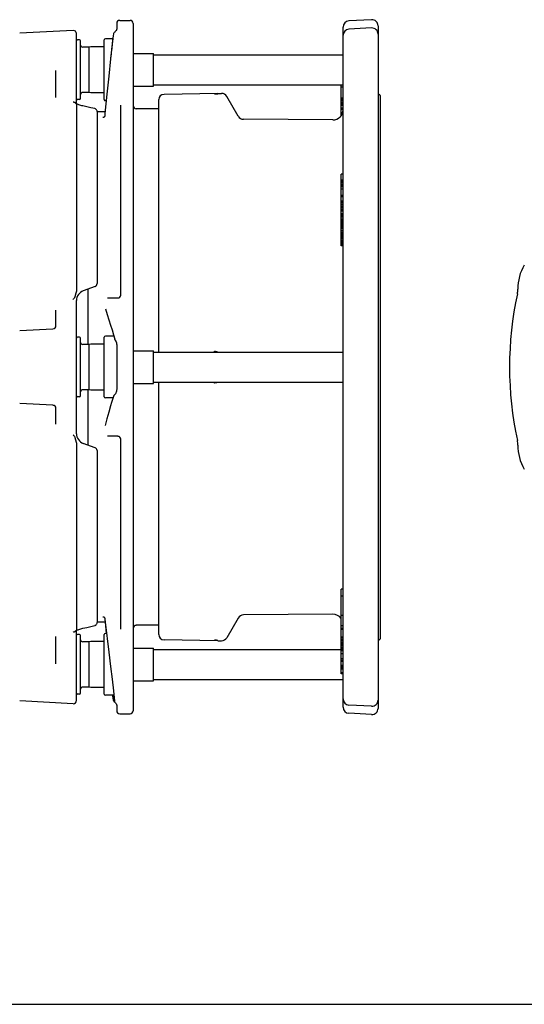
# Model space of a CAD drawing. Header units: inches. Extents: x 0 to 22, y 0 to 17.
# Tile 5 of 8: x 9.4 to 14.3, y 0 to 9.4. Entities that reach past the tile are written whole.
import ezdxf

# ---------------------------------------------------------------- set-up
doc = ezdxf.new("R2010")
doc.units = ezdxf.units.IN
doc.header["$LTSCALE"] = 1.21
doc.header["$MEASUREMENT"] = 0
doc.layers.get('0').update_dxf_attribs({"linetype": 'CONTINUOUS'})

msp = doc.modelspace()

# ---------------------------------------------------------------- linework, layer by layer
at = {"color": 7, "linetype": 'CONTINUOUS'}
for p, q in [((10.3593, 9.3271), (10.3587, 9.3248)), ((10.3595, 9.3834), (10.3595, 9.3286)), ((10.3891, 9.413), (10.4875, 9.413)), ((10.517, 9.3834), (10.517, 2.8086)), ((12.5239, 2.8428), (12.5239, 9.3492)), ((12.7964, 9.4195), (12.5798, 9.4082)), ((12.7964, 9.3403), (12.5798, 9.3289)), ((12.8585, 9.3606), (12.8585, 2.8315)), ((9.9446, 9.3164), (9.4328, 9.2896)), ((9.9757, 8.616), (9.9757, 9.2869)), ((10.3225, 9.2358), (10.2513, 9.2358)), ((10.3236, 9.2454), (10.3207, 9.2206)), ((10.3278, 9.2807), (10.3278, 9.2806)), ((10.3565, 9.3198), (10.3532, 9.3145)), ((10.3587, 9.3248), (10.3565, 9.3198)), ((10.0052, 9.2259), (9.9855, 9.2259)), ((10.015, 8.6649), (10.015, 9.2161)), ((10.0938, 9.157), (10.0347, 9.157)), ((10.1125, 9.1608), (10.0938, 9.157)), ((10.0938, 9.157), (10.0938, 8.724)), ((10.1144, 9.161), (10.1125, 9.1608)), ((10.2414, 9.161), (10.1144, 9.161)), ((10.2414, 8.6551), (10.2414, 9.2259)), ((10.3207, 9.2206), (10.3105, 9.131)), ((10.3105, 9.131), (10.3008, 9.0444)), ((10.517, 9.0962), (10.7128, 9.0962)), ((10.7128, 8.7848), (10.7128, 9.0962)), ((10.7128, 9.0842), (12.5239, 9.0842)), ((9.7788, 8.6749), (9.7788, 8.9343)), ((10.517, 8.7848), (10.7128, 8.7848)), ((10.7128, 8.7968), (12.5239, 8.7968)), ((12.5042, 8.5006), (12.5042, 8.7968)), ((12.5239, 8.7922), (12.5042, 8.7922)), ((12.5239, 8.7733), (12.5042, 8.7733)), ((10.0938, 8.724), (10.0347, 8.724)), ((10.1125, 8.7202), (10.0938, 8.724)), ((10.1144, 8.72), (10.1125, 8.7202)), ((10.2414, 8.72), (10.1144, 8.72)), ((11.3278, 8.7143), (10.8119, 8.7053)), ((11.3278, 8.7143), (11.3278, 8.7105)), ((11.3278, 8.7143), (11.3619, 8.7143)), ((11.5218, 8.4964), (11.4131, 8.6848)), ((12.5239, 8.6684), (12.5042, 8.6684)), ((12.8689, 8.7043), (12.8678, 8.7044)), ((12.8782, 8.6945), (12.8782, 3.4976)), ((9.9597, 8.6268), (9.9562, 8.6277)), ((9.9724, 8.6185), (9.9724, 8.6185)), ((9.9757, 8.6121), (9.9757, 6.8197)), ((9.9799, 8.6134), (9.9761, 8.6157)), ((9.985, 8.6108), (9.9799, 8.6134)), ((9.9913, 8.6079), (9.9849, 8.6108)), ((10.0052, 8.6551), (9.9855, 8.6551)), ((9.9988, 8.605), (9.9913, 8.608)), ((10.0076, 8.602), (9.9988, 8.605)), ((10.0173, 8.599), (10.0075, 8.602)), ((10.0281, 8.5962), (10.0173, 8.599)), ((10.0736, 8.5862), (10.0366, 8.5942)), ((10.1131, 8.5775), (10.0736, 8.5862)), ((10.1495, 8.5694), (10.1131, 8.5775)), ((10.2594, 8.6452), (10.2513, 8.6452)), ((10.3989, 6.7853), (10.3989, 8.6034)), ((10.762, 6.2397), (10.762, 8.6546)), ((12.5239, 8.6613), (12.5042, 8.6613)), ((12.5239, 8.6593), (12.5042, 8.6593)), ((12.5239, 8.6469), (12.5042, 8.6469)), ((12.5239, 8.632), (12.5042, 8.632)), ((12.5239, 8.622), (12.5042, 8.622)), ((12.5239, 8.6131), (12.5042, 8.6131)), ((12.5239, 8.6028), (12.5042, 8.6028)), ((12.5239, 8.5988), (12.5042, 8.5988)), ((12.5239, 8.5741), (12.5042, 8.5741)), ((10.1725, 8.5406), (10.1725, 6.8947)), ((10.2488, 8.537), (10.1725, 8.537)), ((10.2278, 8.4838), (10.2277, 8.4838)), ((10.2447, 8.4969), (10.2441, 8.4943)), ((10.2448, 8.4977), (10.2447, 8.4969)), ((10.2464, 8.5124), (10.2448, 8.4977)), ((10.762, 8.5665), (10.5465, 8.5665)), ((12.5239, 8.5657), (12.5042, 8.5657)), ((12.5239, 8.5609), (12.5042, 8.5609)), ((12.5181, 8.5267), (12.5042, 8.5267)), ((12.515, 8.5184), (12.5042, 8.5184)), ((12.512, 8.5128), (12.5042, 8.5128)), ((12.4247, 8.4608), (11.5726, 8.4669)), ((12.5042, 7.4483), (12.5042, 7.9413)), ((12.5239, 7.9413), (12.5042, 7.9413)), ((12.5239, 7.8842), (12.5042, 7.8842)), ((12.5239, 7.8707), (12.5042, 7.8707)), ((12.5239, 7.8579), (12.5042, 7.8579)), ((12.5239, 7.8418), (12.5042, 7.8418)), ((12.5239, 7.8305), (12.5042, 7.8305)), ((12.5239, 7.8217), (12.5042, 7.8217)), ((12.5239, 7.7996), (12.5042, 7.7996)), ((12.5239, 7.7385), (12.5042, 7.7385)), ((12.5239, 7.7238), (12.5042, 7.7238)), ((12.5239, 7.6838), (12.5042, 7.6838)), ((12.5239, 7.6794), (12.5042, 7.6794)), ((12.5239, 7.6722), (12.5042, 7.6722)), ((12.5239, 7.6561), (12.5042, 7.6561)), ((12.5239, 7.646), (12.5042, 7.646)), ((12.5239, 7.6296), (12.5042, 7.6296)), ((12.5239, 7.6167), (12.5042, 7.6167)), ((12.5239, 7.6009), (12.5042, 7.6009)), ((12.5239, 7.5927), (12.5042, 7.5927)), ((12.5239, 7.5899), (12.5042, 7.5899)), ((12.5239, 7.5867), (12.5042, 7.5867)), ((12.5239, 7.5636), (12.5042, 7.5636)), ((12.5239, 7.5598), (12.5042, 7.5598)), ((12.5239, 7.551), (12.5042, 7.551)), ((12.5239, 7.5369), (12.5042, 7.5369)), ((12.5239, 7.5202), (12.5042, 7.5202)), ((12.5239, 7.5034), (12.5042, 7.5034)), ((12.5239, 7.4918), (12.5042, 7.4918)), ((12.5239, 7.4814), (12.5042, 7.4814)), ((12.5239, 7.4749), (12.5042, 7.4749)), ((12.5239, 7.4657), (12.5042, 7.4657)), ((12.5239, 7.4539), (12.5042, 7.4539)), ((12.5239, 7.4498), (12.5042, 7.4498)), ((12.5239, 7.4485), (12.5042, 7.4485)), ((12.5239, 7.4483), (12.5042, 7.4483)), ((12.5239, 7.4464), (12.5042, 7.4464)), ((12.5042, 7.257), (12.5042, 7.4464)), ((12.5239, 7.446), (12.5042, 7.446)), ((12.5239, 7.4417), (12.5042, 7.4417)), ((12.5239, 7.4323), (12.5042, 7.4323)), ((12.5239, 7.4178), (12.5042, 7.4178)), ((12.5239, 7.4009), (12.5042, 7.4009)), ((12.5239, 7.3842), (12.5042, 7.3842)), ((12.5239, 7.3727), (12.5042, 7.3727)), ((12.5239, 7.3626), (12.5042, 7.3626)), ((12.5239, 7.3564), (12.5042, 7.3564)), ((12.5239, 7.3478), (12.5042, 7.3478)), ((12.5239, 7.3369), (12.5042, 7.3369)), ((12.5239, 7.3335), (12.5042, 7.3335)), ((12.5239, 7.3325), (12.5042, 7.3325)), ((12.5239, 7.3232), (12.5042, 7.3232)), ((12.5239, 7.3074), (12.5042, 7.3074)), ((12.5239, 7.2954), (12.5042, 7.2954)), ((12.5239, 7.2894), (12.5042, 7.2894)), ((12.5239, 7.2853), (12.5042, 7.2853)), ((12.5239, 7.2744), (12.5042, 7.2744)), ((12.5239, 7.2637), (12.5042, 7.2637)), ((12.5239, 7.2579), (12.5042, 7.2579)), ((12.5239, 7.257), (12.5042, 7.257)), ((10.1531, 6.8669), (10.0404, 6.8259)), ((10.0839, 6.8418), (10.0839, 6.3126)), ((9.9757, 5.4586), (9.9757, 6.7334)), ((10.2731, 6.7578), (10.3713, 6.7578)), ((9.7788, 6.4912), (9.7788, 6.641)), ((9.4328, 6.4451), (9.7508, 6.4617)), ((10.0052, 6.3815), (9.9855, 6.3815)), ((10.015, 5.8204), (10.015, 6.3716)), ((10.0938, 6.3126), (10.0347, 6.3126)), ((10.1125, 6.3163), (10.0938, 6.3126)), ((10.0938, 6.3126), (10.0938, 5.8795)), ((10.1144, 6.3165), (10.1125, 6.3163)), ((10.2414, 6.3165), (10.1144, 6.3165)), ((10.2414, 5.8106), (10.2414, 6.3815)), ((10.3335, 6.3913), (10.2513, 6.3913)), ((10.3298, 6.4053), (10.3404, 6.3644)), ((10.3404, 6.3644), (10.3404, 6.3644)), ((10.3455, 6.3536), (10.3456, 6.3536)), ((10.3595, 6.3094), (10.3595, 5.8803)), ((10.517, 6.2518), (10.7128, 6.2518)), ((10.7128, 5.9403), (10.7128, 6.2517)), ((10.7128, 6.2397), (12.5239, 6.2397)), ((10.517, 5.9403), (10.7128, 5.9403)), ((10.7128, 5.9523), (12.5239, 5.9523)), ((10.762, 3.5381), (10.762, 5.9523)), ((10.0938, 5.8795), (10.0347, 5.8795)), ((10.0839, 5.8795), (10.0839, 5.3503)), ((10.1125, 5.8757), (10.0938, 5.8795)), ((10.1144, 5.8756), (10.1125, 5.8757)), ((10.2414, 5.8756), (10.1144, 5.8756)), ((9.7508, 5.7303), (9.4328, 5.747)), ((10.0052, 5.8106), (9.9855, 5.8106)), ((10.3243, 5.8007), (10.2513, 5.8007)), ((10.3387, 5.8313), (10.3388, 5.8313)), ((9.7788, 5.551), (9.7788, 5.7008)), ((10.2496, 5.5381), (10.2496, 5.5381)), ((9.9757, 5.3724), (9.9757, 3.5799)), ((10.3713, 5.4343), (10.2732, 5.4343)), ((10.3713, 5.4343), (10.3763, 5.4338)), ((10.3989, 3.5887), (10.3989, 5.4067)), ((10.1531, 5.3251), (10.0404, 5.3661)), ((10.1725, 5.2974), (10.1725, 3.6515)), ((12.5239, 3.9731), (12.5042, 3.9731)), ((12.5042, 3.1623), (12.5042, 3.9731)), ((12.5239, 3.9056), (12.5042, 3.9056)), ((10.2279, 3.7083), (10.2279, 3.7083)), ((10.2441, 3.6983), (10.2447, 3.6959)), ((10.2447, 3.6959), (10.2449, 3.695)), ((11.5218, 3.6957), (11.4131, 3.5073)), ((12.4247, 3.7313), (11.5726, 3.7252)), ((12.5239, 3.7195), (12.5042, 3.7195)), ((9.9799, 3.5786), (9.985, 3.5813)), ((9.9849, 3.5812), (9.9913, 3.5841)), ((9.9913, 3.5841), (9.9988, 3.5871)), ((9.9988, 3.5871), (10.0076, 3.5901)), ((10.0075, 3.5901), (10.0173, 3.5931)), ((10.0173, 3.593), (10.0281, 3.5959)), ((10.0281, 3.5959), (10.0366, 3.5978)), ((10.1131, 3.6146), (10.1495, 3.6227)), ((10.2501, 3.6551), (10.1725, 3.6551)), ((10.2487, 3.6669), (10.2501, 3.6551)), ((10.2489, 3.6549), (10.2594, 3.5468)), ((10.2501, 3.6551), (10.2842, 3.37)), ((10.762, 3.6256), (10.5465, 3.6256)), ((12.5239, 3.6216), (12.5042, 3.6216)), ((12.5239, 3.5965), (12.5042, 3.5965)), ((12.5239, 3.5851), (12.5042, 3.5851)), ((9.7788, 3.2577), (9.7788, 3.5172)), ((9.9562, 3.5643), (9.9597, 3.5652)), ((9.9724, 3.5735), (9.9725, 3.5736)), ((9.9724, 3.5735), (9.9724, 3.5735)), ((9.9757, 2.9052), (9.9757, 3.576)), ((9.9761, 3.5764), (9.9799, 3.5786)), ((10.0052, 3.537), (9.9855, 3.537)), ((10.015, 2.9759), (10.015, 3.5271)), ((10.2414, 2.9661), (10.2414, 3.537)), ((10.2631, 3.5468), (10.2513, 3.5468)), ((11.3278, 3.4778), (10.8119, 3.4868)), ((12.5239, 3.5127), (12.5042, 3.5127)), ((12.5239, 3.5021), (12.5042, 3.5021)), ((12.5239, 3.4868), (12.5042, 3.4868)), ((12.8585, 3.5635), (12.8587, 3.5645)), ((12.8689, 3.4877), (12.8678, 3.4877)), ((10.0938, 3.4681), (10.0347, 3.4681)), ((10.1125, 3.4718), (10.0938, 3.4681)), ((10.0938, 3.4681), (10.0938, 3.035)), ((10.1144, 3.472), (10.1125, 3.4718)), ((10.2414, 3.472), (10.1144, 3.472)), ((10.517, 3.4073), (10.7128, 3.4073)), ((10.7128, 3.0958), (10.7128, 3.4072)), ((10.7128, 3.3952), (12.5042, 3.3952)), ((11.3278, 3.4778), (11.3278, 3.4815)), ((11.3278, 3.4778), (11.3619, 3.4778)), ((12.5239, 3.476), (12.5042, 3.476)), ((12.5239, 3.4629), (12.5042, 3.4629)), ((12.5239, 3.4568), (12.5042, 3.4568)), ((12.5239, 3.4498), (12.5042, 3.4498)), ((12.5239, 3.4482), (12.5042, 3.4482)), ((12.5239, 3.4431), (12.5042, 3.4431)), ((12.5239, 3.4323), (12.5042, 3.4323)), ((12.5239, 3.4171), (12.5042, 3.4171)), ((12.5239, 3.4066), (12.5042, 3.4066)), ((12.5239, 3.3941), (12.5042, 3.3941)), ((10.2842, 3.37), (10.3009, 3.2303)), ((12.5239, 3.3883), (12.5042, 3.3883)), ((12.5239, 3.3819), (12.5042, 3.3819)), ((12.5239, 3.3808), (12.5042, 3.3808)), ((12.5239, 3.3526), (12.5042, 3.3526)), ((12.5239, 3.3062), (12.5042, 3.3062)), ((10.3009, 3.2303), (10.3152, 3.1102)), ((12.5239, 3.2898), (12.5042, 3.2898)), ((12.5239, 3.2785), (12.5042, 3.2785)), ((12.5239, 3.2407), (12.5042, 3.2407)), ((12.5239, 3.2294), (12.5042, 3.2294)), ((12.5239, 3.217), (12.5042, 3.217)), ((12.5239, 3.2067), (12.5042, 3.2067)), ((12.5239, 3.1726), (12.5042, 3.1726)), ((12.5239, 3.1623), (12.5042, 3.1623)), ((10.0938, 3.035), (10.0347, 3.035)), ((10.1125, 3.0313), (10.0938, 3.035)), ((10.1144, 3.0311), (10.1125, 3.0313)), ((10.2414, 3.0311), (10.1144, 3.0311)), ((10.517, 3.0958), (10.7128, 3.0958)), ((10.7128, 3.1078), (12.5239, 3.1078)), ((10.0052, 2.9661), (9.9855, 2.9661)), ((10.3333, 2.9563), (10.2513, 2.9563)), ((10.3225, 2.9563), (10.3278, 2.9114)), ((9.9446, 2.8757), (9.4328, 2.9025)), ((10.3408, 2.8963), (10.3398, 2.9013)), ((10.3405, 2.8905), (10.3446, 2.8873)), ((10.3446, 2.8873), (10.3477, 2.8842)), ((10.3478, 2.8842), (10.3477, 2.8843)), ((10.3595, 2.8634), (10.3595, 2.8086)), ((12.7964, 2.8518), (12.5798, 2.8631)), ((10.3891, 2.7791), (10.4875, 2.7791)), ((12.7964, 2.7725), (12.5798, 2.7839)), ((0, 0), (22, 0))]:
    msp.add_line(p, q, dxfattribs=at)
for points in [[(10.3595, 9.3287), (10.3595, 9.328), (10.3589, 9.3255), (10.3572, 9.3212), (10.354, 9.3157), (10.3497, 9.31), (10.3446, 9.3047), (10.3405, 9.3016)], [(10.3405, 9.3016), (10.3395, 9.3009), (10.3352, 9.2969), (10.3316, 9.2921), (10.3291, 9.2866), (10.3278, 9.2807)], [(10.3008, 9.0444), (10.2831, 8.8793), (10.2655, 8.708)], [(10.2655, 8.708), (10.2474, 8.5221), (10.2464, 8.5124)], [(9.9615, 8.6263), (9.965, 8.6246), (9.9692, 8.6216)], [(9.9734, 8.6176), (9.9725, 8.6184), (9.9692, 8.6216)], [(9.9761, 8.6157), (9.9737, 8.6174), (9.9734, 8.6176)], [(10.0366, 8.5942), (10.0281, 8.5962), (10.0173, 8.599)], [(12.8585, 8.6277), (12.8587, 8.6274), (12.8585, 8.6286)], [(10.1725, 8.5406), (10.172, 8.5462), (10.1704, 8.5515), (10.1679, 8.5564), (10.1645, 8.5608), (10.1604, 8.5644), (10.1558, 8.5672), (10.1506, 8.5691), (10.1495, 8.5694)], [(10.2441, 8.4943), (10.2434, 8.4922), (10.2425, 8.4905), (10.2415, 8.4892), (10.2405, 8.4881), (10.2393, 8.4871), (10.238, 8.4862), (10.2365, 8.4855), (10.2348, 8.4848), (10.2329, 8.4843), (10.2307, 8.4839), (10.2283, 8.4838), (10.2277, 8.4838)], [(10.2514, 6.6522), (10.2683, 6.6007), (10.3021, 6.4978)], [(10.3021, 6.4978), (10.3167, 6.4513), (10.3298, 6.4053)], [(10.3455, 6.3536), (10.3438, 6.3563), (10.3422, 6.3593), (10.341, 6.3624), (10.3404, 6.3644)], [(10.3456, 6.3536), (10.3496, 6.3474), (10.3538, 6.3387), (10.357, 6.3291), (10.359, 6.3186), (10.3595, 6.3094)], [(10.3595, 5.8826), (10.3591, 5.8745), (10.3575, 5.8649), (10.3549, 5.8561), (10.3516, 5.8483), (10.3476, 5.8414), (10.343, 5.8353), (10.3387, 5.8313)], [(10.3286, 5.8161), (10.3206, 5.7873), (10.3114, 5.7558), (10.3019, 5.7239)], [(10.3387, 5.8313), (10.3382, 5.8309), (10.3353, 5.8281), (10.3329, 5.8251), (10.331, 5.822), (10.3295, 5.8187), (10.3286, 5.8161)], [(10.3019, 5.7239), (10.2841, 5.6636), (10.2665, 5.6009), (10.2496, 5.5381)], [(10.2279, 3.7083), (10.2283, 3.7083), (10.2307, 3.7081), (10.2329, 3.7078), (10.2348, 3.7073), (10.2365, 3.7067), (10.238, 3.7059), (10.2393, 3.7051), (10.2405, 3.7042), (10.2415, 3.7031), (10.2425, 3.7018), (10.2433, 3.7003), (10.2441, 3.6983)], [(10.2449, 3.695), (10.2465, 3.6835), (10.2476, 3.6752), (10.2487, 3.6669)], [(10.0366, 3.5978), (10.0736, 3.6059), (10.1131, 3.6146)], [(10.1495, 3.6227), (10.1502, 3.6229), (10.1554, 3.6247), (10.1602, 3.6275), (10.1645, 3.6312), (10.1679, 3.6357), (10.1705, 3.6407), (10.172, 3.646), (10.1725, 3.6515)], [(10.153, 3.6238), (10.1506, 3.6229), (10.1503, 3.6229)], [(9.9724, 3.5735), (9.9701, 3.5712), (9.9655, 3.5678), (9.9615, 3.5658)], [(9.9725, 3.5736), (9.9737, 3.5746), (9.9761, 3.5764)], [(10.3152, 3.1102), (10.3284, 2.9985), (10.3398, 2.9013)], [(10.3405, 2.8905), (10.3395, 2.8912), (10.3352, 2.8951), (10.3316, 2.8999), (10.3291, 2.9055), (10.3278, 2.9114)], [(10.3477, 2.8843), (10.3463, 2.8859), (10.343, 2.8908), (10.3408, 2.8963)], [(10.3478, 2.8842), (10.3525, 2.8786), (10.3565, 2.8723), (10.3587, 2.8673), (10.3594, 2.8643), (10.3595, 2.8634)], [(10.3555, 2.8739), (10.3572, 2.8709), (10.3581, 2.8687)]]:
    msp.add_lwpolyline(points, dxfattribs=at)
for centre, radius, start, end in [((12.7994, 9.3606), 0.0591, 0, 93), ((10.3891, 9.3834), 0.0295, 90, 180), ((10.4875, 9.3834), 0.0295, 0, 90), ((12.5829, 9.3492), 0.0591, 93, 180), ((12.5829, 9.27), 0.0591, 93, 180), ((12.7994, 9.2813), 0.0591, 0, 93), ((9.9461, 9.2869), 0.0295, 0, 93), ((10.2513, 9.2259), 0.00984, 90, 180), ((9.9855, 9.2161), 0.00984, 90, 180), ((10.0052, 9.2161), 0.00984, 0, 90), ((10.0347, 9.1767), 0.0197, 180, 270), ((10.0347, 8.7043), 0.0197, 90, 180), ((10.8128, 8.6546), 0.0507, 91, 180), ((11.3619, 8.6552), 0.0591, 30, 90), ((12.8683, 8.7142), 0.00984, 180, 267), ((12.8683, 8.6945), 0.00984, 0, 87), ((9.9855, 8.6649), 0.00984, 202.49906, 270), ((10.0052, 8.6649), 0.00984, 270, 360), ((10.2513, 8.6551), 0.00984, 180, 270), ((10.5465, 8.596), 0.0295, 180, 270), ((11.573, 8.5259), 0.0591, 210, 269.59075), ((12.4254, 8.5592), 0.0984, 269.59075, 360), ((14.6335, 6.8475), 0.4397, 149.27116, 180.72884), ((10.143, 6.8947), 0.0295, 290, 360), ((10.0741, 6.7334), 0.0984, 109.99813, 180.0031), ((10.3713, 6.7853), 0.0276, 270, 359.99918), ((17.4381, 6.096), 3.3236, 167.8212, 192.1788), ((13.9938, 6.8394), 0.2, 347.8212, 0.72884), ((9.7493, 6.4912), 0.0295, 273, 360), ((9.9855, 6.3716), 0.00984, 90, 180), ((10.0052, 6.3716), 0.00984, 0, 90), ((10.0347, 6.3322), 0.0197, 180, 270), ((10.2513, 6.3815), 0.00984, 90, 180), ((10.0347, 5.8598), 0.0197, 90, 180), ((9.9855, 5.8204), 0.00984, 180, 270), ((10.0052, 5.8204), 0.00984, 270, 360), ((10.2513, 5.8106), 0.00984, 180, 270), ((9.7493, 5.7008), 0.0295, 0, 87), ((10.0741, 5.4586), 0.0984, 179.9969, 250.00174), ((10.3713, 5.4067), 0.0276, 0.00082, 90), ((13.9938, 5.3527), 0.2, 359.27116, 12.1788), ((10.143, 5.2974), 0.0295, 0, 70), ((14.6335, 5.3445), 0.4397, 179.27116, 210.72884), ((11.573, 3.6661), 0.0591, 90.40925, 150), ((12.4254, 3.6329), 0.0984, 36.67419, 90.40925), ((10.5465, 3.596), 0.0295, 90, 180), ((9.9855, 3.5271), 0.00984, 90, 157.50094), ((10.0052, 3.5271), 0.00984, 0, 90), ((10.0347, 3.4878), 0.0197, 180, 270), ((10.2513, 3.537), 0.00984, 90, 180), ((10.8128, 3.5375), 0.0507, 180, 269), ((11.3619, 3.5368), 0.0591, 270.27563, 330), ((12.8683, 3.4779), 0.00984, 93, 180), ((12.8683, 3.4976), 0.00984, 273, 360), ((10.0347, 3.0153), 0.0197, 90, 180), ((9.9855, 2.9759), 0.00984, 180, 270), ((10.0052, 2.9759), 0.00984, 270, 360), ((10.2513, 2.9661), 0.00984, 180, 270), ((12.5829, 2.9221), 0.0591, 180, 267), ((9.9461, 2.9052), 0.0295, 267, 360), ((12.5829, 2.8428), 0.0591, 180, 267), ((12.7994, 2.9107), 0.0591, 267, 360), ((12.7994, 2.8315), 0.0591, 267, 360), ((10.3891, 2.8086), 0.0295, 180, 270), ((10.4875, 2.8086), 0.0295, 270, 360)]:
    msp.add_arc(centre, radius, start, end, dxfattribs=at)
for points, start_tangent, end_tangent in [([(10.3226, 9.2364), (10.3207, 9.2206)], (-0.001836, -0.015747), (-0.001826, -0.015748)), ([(10.3236, 9.2454), (10.3214, 9.2263), (10.3208, 9.2206)], (-0.002875, -0.024793), (-0.002826, -0.024799)), ([(10.3237, 9.2461), (10.3236, 9.2454)], (-0.00008, -0.000689), (-0.00008, -0.000689)), ([(10.3278, 9.2806), (10.3247, 9.2546), (10.3237, 9.2461)], (-0.004146, -0.034471), (-0.004002, -0.034488)), ([(10.3147, 9.1683), (10.3105, 9.131)], (-0.004248, -0.03724), (-0.004202, -0.037245)), ([(10.3208, 9.2206), (10.318, 9.196), (10.3144, 9.1641), (10.3108, 9.131)], (-0.010207, -0.089582), (-0.009875, -0.08962)), ([(10.3195, 9.2096), (10.3188, 9.2041), (10.3147, 9.1683)], (-0.004771, -0.041286), (-0.004711, -0.041293)), ([(10.3201, 9.2148), (10.3195, 9.2096)], (-0.000606, -0.005234), (-0.000605, -0.005234)), ([(10.3207, 9.2206), (10.3201, 9.2148)], (-0.000674, -0.005811), (-0.000673, -0.005812)), ([(10.3019, 9.0543), (10.3009, 9.0445)], (-0.00108, -0.009783), (-0.001077, -0.009783)), ([(10.3101, 9.1271), (10.3097, 9.1242), (10.3019, 9.0543)], (-0.008204, -0.072809), (-0.008038, -0.072828)), ([(10.3105, 9.131), (10.3101, 9.1271)], (-0.000448, -0.00397), (-0.000447, -0.00397)), ([(11.2931, 8.7092), (11.2955, 8.7094), (11.2987, 8.7095), (11.3021, 8.7096)], (0.009058, 0.000865), (0.009097, 0.00023)), ([(11.3022, 8.7096), (11.3039, 8.7097), (11.3057, 8.7097), (11.3075, 8.7098), (11.3092, 8.7098), (11.311, 8.7099), (11.3128, 8.7099), (11.3145, 8.71), (11.3163, 8.71), (11.318, 8.7101), (11.3198, 8.7101), (11.3215, 8.7102), (11.3233, 8.7103), (11.325, 8.7103), (11.3266, 8.7104), (11.3278, 8.7105)], (0.025646, 0.000654), (0.025509, 0.002725)), ([(9.9562, 8.6277), (9.9513, 8.6291), (9.9446, 8.6313)], (-0.011749, 0.003065), (-0.011358, 0.004288)), ([(9.9613, 8.6264), (9.9597, 8.6268)], (-0.001509, 0.000569), (-0.001568, 0.000378)), ([(9.9615, 8.6263), (9.9613, 8.6264)], (-0.000216, 0.000088), (-0.000218, 0.000082)), ([(9.9631, 8.6252), (9.9624, 8.6258), (9.9615, 8.6263)], (-0.00113, 0.001586), (-0.001803, 0.000735)), ([(9.9706, 8.6176), (9.9696, 8.6185), (9.9686, 8.6194), (9.9675, 8.6204), (9.9664, 8.6214), (9.9652, 8.6226), (9.9641, 8.6238), (9.9631, 8.6252)], (-0.008135, 0.006896), (-0.006186, 0.008687)), ([(9.9744, 8.6142), (9.9738, 8.6148), (9.9731, 8.6155), (9.9723, 8.6161), (9.9715, 8.6169), (9.9706, 8.6176)], (-0.003558, 0.003687), (-0.003908, 0.003313)), ([(9.9757, 8.6121), (9.9756, 8.6126), (9.9753, 8.6132), (9.9749, 8.6137), (9.9744, 8.6142)], (0, 0.002492), (-0.00173, 0.001793)), ([(9.9631, 6.7701), (9.9641, 6.7753), (9.9652, 6.78), (9.9663, 6.7844), (9.9673, 6.7884), (9.9684, 6.792), (9.9694, 6.7954), (9.9703, 6.7985), (9.9712, 6.8013), (9.972, 6.804), (9.9728, 6.8065), (9.9735, 6.8088), (9.9741, 6.8109), (9.9746, 6.8129), (9.975, 6.8147), (9.9754, 6.8164), (9.9756, 6.8181), (9.9757, 6.8197)], (0.009211, 0.05041), (-0.000001, 0.051245)), ([(9.9446, 6.7428), (9.9513, 6.7529), (9.9597, 6.7632)], (0.01295, 0.021911), (0.016948, 0.018988)), ([(9.9597, 6.7632), (9.9613, 6.7653), (9.9624, 6.7676), (9.9631, 6.7701)], (0.00513, 0.00575), (0.001386, 0.00758)), ([(11.3022, 6.2443), (11.2987, 6.2451), (11.2955, 6.2466), (11.2931, 6.249)], (-0.010415, 0.001471), (-0.006233, 0.008472)), ([(11.3243, 6.2397), (11.3233, 6.2401), (11.3215, 6.2406), (11.3198, 6.2411), (11.318, 6.2415), (11.3163, 6.2419), (11.3145, 6.2423), (11.3128, 6.2426), (11.311, 6.2429), (11.3092, 6.2432), (11.3075, 6.2435), (11.3057, 6.2438), (11.304, 6.2441), (11.3022, 6.2443)], (-0.021055, 0.008095), (-0.022349, 0.003159)), ([(11.2931, 5.943), (11.2955, 5.9454), (11.2987, 5.9469), (11.3021, 5.9477)], (0.006289, 0.008385), (0.010383, 0.001431)), ([(11.3022, 5.9477), (11.3039, 5.948), (11.3057, 5.9483), (11.3075, 5.9485), (11.3092, 5.9488), (11.311, 5.9491), (11.3128, 5.9494), (11.3145, 5.9498), (11.3163, 5.9501), (11.318, 5.9505), (11.3198, 5.9509), (11.3215, 5.9514), (11.3233, 5.952), (11.3243, 5.9523)], (0.022333, 0.003158), (0.02104, 0.008088)), ([(9.9597, 5.4288), (9.9513, 5.4391), (9.9446, 5.4493)], (-0.016948, 0.018987), (-0.01295, 0.02191)), ([(9.9631, 5.422), (9.9624, 5.4245), (9.9613, 5.4268), (9.9597, 5.4288)], (-0.001386, 0.00758), (-0.005131, 0.00575)), ([(9.9757, 5.3724), (9.9756, 5.3742), (9.9753, 5.376), (9.9749, 5.3779), (9.9744, 5.3799), (9.9738, 5.3821), (9.9731, 5.3845), (9.9723, 5.3871), (9.9715, 5.3898), (9.9706, 5.3928), (9.9696, 5.3959), (9.9686, 5.3994), (9.9675, 5.4032), (9.9664, 5.4073), (9.9652, 5.4118), (9.9641, 5.4167), (9.9631, 5.422)], (0.000001, 0.051245), (-0.009211, 0.05041)), ([(9.9741, 3.5775), (9.9746, 3.578), (9.975, 3.5785), (9.9754, 3.579), (9.9756, 3.5795), (9.9757, 3.5799)], (0.002109, 0.002065), (0, 0.002952)), ([(9.9446, 3.5607), (9.9513, 3.563), (9.9562, 3.5643)], (0.011361, 0.004289), (0.011752, 0.003065)), ([(9.9597, 3.5652), (9.9613, 3.5657), (9.9615, 3.5658)], (0.001793, 0.000433), (0.001708, 0.000696)), ([(9.9615, 3.5658), (9.9624, 3.5662), (9.9631, 3.5668)], (0.001804, 0.000735), (0.001131, 0.001587)), ([(9.9631, 3.5668), (9.9641, 3.5682), (9.9652, 3.5694), (9.9663, 3.5705), (9.9673, 3.5716), (9.9684, 3.5725), (9.9694, 3.5734), (9.9703, 3.5742), (9.9712, 3.575)], (0.006669, 0.009365), (0.008779, 0.007424)), ([(9.9712, 3.575), (9.9713, 3.575)], (0.000073, 0.000062), (0.000073, 0.000062)), ([(9.9713, 3.575), (9.972, 3.5757), (9.9728, 3.5763), (9.9735, 3.5769), (9.9741, 3.5775)], (0.002853, 0.002413), (0.00267, 0.002614)), ([(11.3022, 3.4824), (11.2987, 3.4825), (11.2955, 3.4827), (11.2931, 3.4828)], (-0.009136, 0.000233), (-0.009097, 0.000883)), ([(11.3278, 3.4815), (11.3266, 3.4817), (11.325, 3.4817), (11.3233, 3.4818), (11.3215, 3.4819), (11.3198, 3.4819), (11.318, 3.482), (11.3163, 3.482), (11.3145, 3.4821), (11.3128, 3.4821), (11.311, 3.4822), (11.3092, 3.4822), (11.3075, 3.4823), (11.3057, 3.4823), (11.304, 3.4824), (11.3022, 3.4824)], (-0.025525, 0.002727), (-0.025662, 0.000654)), ([(10.3236, 2.9466), (10.3225, 2.9563)], (-0.001125, 0.009624), (-0.001122, 0.009624)), ([(10.3237, 2.9459), (10.3236, 2.9466)], (-0.000081, 0.000689), (-0.000081, 0.000689)), ([(10.3237, 2.9459), (10.3236, 2.9466)], (-0.00008, 0.000689), (-0.00008, 0.000689)), ([(10.3278, 2.9115), (10.3247, 2.9375), (10.3237, 2.9459)], (-0.004146, 0.034471), (-0.004002, 0.034488))]:
    msp.add_spline(points, degree=3, dxfattribs=dict(at, start_tangent=start_tangent, end_tangent=end_tangent))

doc.saveas('drawing.dxf')
